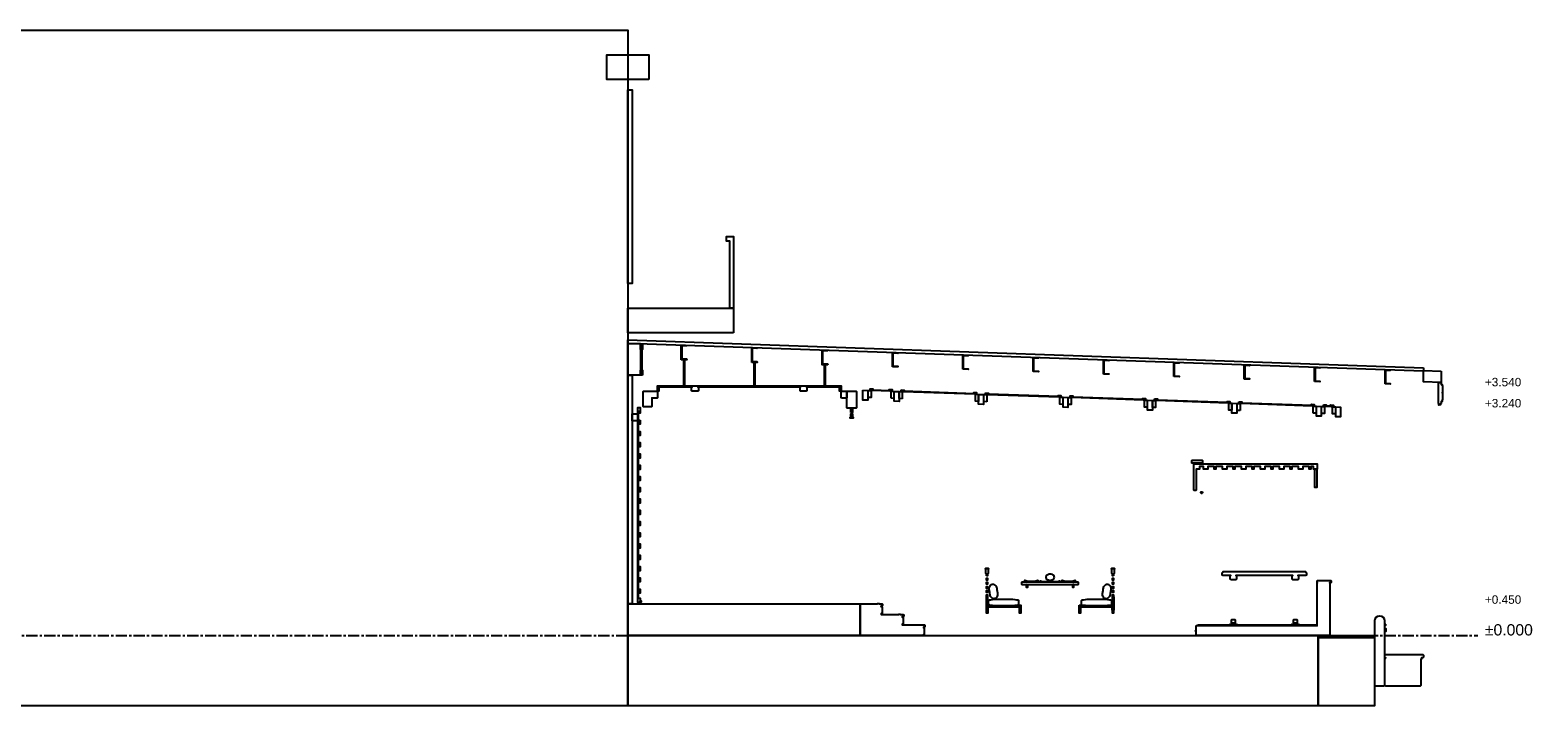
# Model space of a CAD drawing. Header units: millimetres. Extents: x -2320 to 44673, y -183000 to 30400.
# Tile 11 of 33: x 21906 to 43332, y -87000 to -77400. Entities that reach past the tile are written whole.
import ezdxf

# ---------------------------------------------------------------- set-up
doc = ezdxf.new("R2010")
doc.units = ezdxf.units.MM
doc.header["$LTSCALE"] = 50
doc.linetypes.add('CENTER', pattern=[5.08, 3.175, -0.635, 0.635, -0.635])
for name, color, linetype in [('A-BLDG', 8, 'Continuous'), ('A-DIMS', 1, 'Continuous'), ('A-SECT', 7, 'Continuous'), ('S-GRID', 8, 'CENTER')]:
    doc.layers.add(name, color=color, linetype=linetype)
doc.styles.add('VN', font='arial.ttf')

msp = doc.modelspace()

# ---------------------------------------------------------------- linework, layer by layer
at = {"layer": 'A-BLDG'}
for points in [[(30400, -87000), (0, -87000), (0, -77400), (30400, -77400)], [(30700, -78100), (30100, -78100), (30100, -77750), (30700, -77750)], [(30400, -81000), (30400, -78250), (30460, -78250), (30460, -81000)], [(31850, -81350), (31850, -80400), (31800, -80400), (31800, -80330), (31900, -80330), (31900, -80350), (31900, -80400), (31900, -81350)], [(31900, -81700), (30400, -81700), (30400, -81350), (31900, -81350)], [(30610, -82300), (30580, -82300), (30580, -82230), (30584, -82230), (30584, -81935), (30580, -81935), (30580, -81865), (30610, -81865), (30610, -81935), (30601, -81935), (30601, -82230), (30610, -82230)], [(30460, -85550), (30400, -85550), (30400, -82300), (30460, -82300)], [(30540, -82850), (30540, -82950), (30460, -82950), (30460, -82850)]]:
    msp.add_lwpolyline(points, close=True, dxfattribs=at)
at = {"layer": 'A-SECT'}
for points in [[(41708.7, -82195.8), (41708.7, -82245.8), (30400, -81850), (30400, -81800)], [(30580, -81850), (30580, -82300), (30400, -82300), (30400, -81850)], [(31160, -81884.6), (31160, -81876.6), (31235, -81879.2), (31235, -81887.2), (31166, -81884.8), (31166, -82068.8), (31160, -82068.6)], [(32160, -81919.6), (32160, -81911.6), (32235, -81914.2), (32235, -81922.2), (32166, -81919.8), (32166, -82103.8), (32160, -82103.6)], [(33160, -81954.6), (33160, -81946.6), (33235, -81949.2), (33235, -81957.2), (33166, -81954.8), (33166, -82138.8), (33160, -82138.6)], [(34160, -81989.6), (34160, -81981.6), (34235, -81984.2), (34235, -81992.2), (34166, -81989.8), (34166, -82173.8), (34160, -82173.6)], [(35160, -82024.6), (35160, -82016.6), (35235, -82019.2), (35235, -82027.2), (35166, -82024.8), (35166, -82208.8), (35160, -82208.6)], [(36160, -82059.6), (36160, -82051.6), (36235, -82054.2), (36235, -82062.2), (36166, -82059.8), (36166, -82243.8), (36160, -82243.6)], [(31160, -82076.6), (31160, -82068.6), (31235, -82071.2), (31235, -82079.2)], [(31160, -82086), (31160, -82078), (31240, -82078), (31240, -82086)], [(31205, -82086), (31205, -82455), (31195, -82455), (31195, -82086)], [(32160, -82111.6), (32160, -82103.6), (32235, -82106.2), (32235, -82114.2)], [(32160, -82121), (32160, -82113), (32240, -82113), (32240, -82121)], [(32205, -82121), (32205, -82455), (32195, -82455), (32195, -82121)], [(33160, -82146.6), (33160, -82138.6), (33235, -82141.2), (33235, -82149.2)], [(33240, -82156), (33160, -82156), (33160, -82148), (33240, -82148)], [(33205, -82156), (33205, -82455), (33195, -82455), (33195, -82156)], [(34160, -82181.6), (34160, -82173.6), (34235, -82176.2), (34235, -82184.2)], [(35160, -82216.6), (35160, -82208.6), (35235, -82211.2), (35235, -82219.2)], [(36160, -82251.6), (36160, -82243.6), (36235, -82246.2), (36235, -82254.2)], [(37160, -82094.6), (37160, -82086.6), (37235, -82089.2), (37235, -82097.2), (37166, -82094.8), (37166, -82278.8), (37160, -82278.6)], [(38160, -82129.6), (38160, -82121.6), (38235, -82124.2), (38235, -82132.2), (38166, -82129.8), (38166, -82313.8), (38160, -82313.6)], [(39160, -82164.6), (39160, -82156.6), (39235, -82159.2), (39235, -82167.2), (39166, -82164.8), (39166, -82348.8), (39160, -82348.6)], [(40160, -82199.6), (40160, -82191.6), (40235, -82194.2), (40235, -82202.2), (40166, -82199.8), (40166, -82383.8), (40160, -82383.6)], [(41160, -82234.6), (41160, -82226.6), (41235, -82229.2), (41235, -82237.2), (41166, -82234.8), (41166, -82418.8), (41160, -82418.6)], [(41958.8, -82244.6), (41958.8, -82404.6), (41708.8, -82395.8), (41708.8, -82235.8)], [(30820, -82470), (30820, -82455), (33430, -82455), (33430, -82470), (33430, -82530), (33410, -82530), (33410, -82470), (32937.2, -82470), (32945, -82474), (32945, -82526), (32937.2, -82530), (32855.7, -82530), (32847.9, -82526), (32847.9, -82474), (32855.7, -82470), (31394.3, -82470), (31402.1, -82474), (31402.1, -82526), (31394.3, -82530), (31312.8, -82530), (31305, -82526), (31305, -82474), (31312.8, -82470), (30840, -82470), (30840, -82530), (30820, -82530)], [(37160, -82286.6), (37160, -82278.6), (37235, -82281.2), (37235, -82289.2)], [(38160, -82321.6), (38160, -82313.6), (38235, -82316.2), (38235, -82324.2)], [(39160, -82356.6), (39160, -82348.6), (39235, -82351.2), (39235, -82359.2)], [(40160, -82391.6), (40160, -82383.6), (40235, -82386.2), (40235, -82394.2)], [(41160, -82426.6), (41160, -82418.6), (41235, -82421.2), (41235, -82429.2)], [(41923.9, -82704.7), (41921.8, -82704.7), (41918.8, -82701.7), (41918.8, -82409.7), (41921.8, -82406.7), (41956, -82406.7), (41959, -82409.7), (41959, -82434.7), (41971.1, -82434.8), (41971.1, -82450.8), (41973.1, -82448.8), (41977.1, -82448.8), (41979.1, -82450.8), (41979.1, -82546.8), (41977.1, -82548.8), (41973.1, -82548.8), (41971.1, -82546.8), (41971.1, -82554.8), (41973.1, -82552.8), (41977.1, -82552.8), (41979.1, -82554.8), (41979.1, -82650.8), (41977.1, -82652.8), (41973.1, -82652.8), (41971.1, -82650.8), (41971.1, -82674.8), (41959, -82674.7), (41959, -82701.7), (41956, -82704.7), (41949, -82704.7), (41949, -82725), (41923.9, -82726.4)], [(30620, -82746), (30620, -82534), (30624, -82530), (30736, -82530), (30740, -82534), (30744, -82530), (30816, -82530), (30820, -82534), (30820, -82626), (30816, -82630), (30744, -82630), (30740, -82626), (30740, -82746), (30736, -82750), (30624, -82750)], [(33434, -82630), (33430, -82626), (33430, -82534), (33434, -82530), (33506, -82530), (33510, -82534), (33510, -82626), (33506, -82630)], [(33650, -82536), (33650, -82764), (33644, -82770), (33516, -82770), (33510, -82764), (33510, -82536), (33516, -82530), (33644, -82530)], [(33740, -82516.9), (33810, -82519.4), (33810, -82659.3), (33740, -82656.9)], [(33815, -82619.5), (33815, -82519.5), (33857, -82521), (33857, -82621)], [(33842, -82508.5), (33842, -82496.5), (33882, -82497.9), (33882, -82509.9), (34125, -82518.4), (34125, -82530.4), (33872, -82521.5), (33872, -82509.6)], [(34155, -82519.4), (34115, -82518), (34115, -82506), (34155, -82507.4)], [(34140, -82630.9), (34140, -82530.9), (34182, -82532.4), (34182, -82632.4)], [(34185, -82532.5), (34255, -82534.9), (34255, -82674.9), (34185, -82672.5)], [(34300, -82636.5), (34258, -82635), (34258, -82535), (34300, -82536.5)], [(34285, -82512), (34325, -82513.4), (34325, -82525.4), (35325, -82560.4), (35325, -82572.4), (34315, -82537), (34315, -82525.1), (34285, -82524)], [(35355, -82561.4), (35315, -82560), (35315, -82548), (35355, -82549.4)], [(35382, -82674.4), (35340, -82672.9), (35340, -82572.9), (35382, -82574.4)], [(35385, -82574.5), (35455, -82576.9), (35455, -82716.9), (35385, -82714.5)], [(35500, -82678.5), (35458, -82677), (35458, -82577), (35500, -82578.5)], [(35485, -82554), (35525, -82555.4), (35525, -82567.4), (36525, -82602.4), (36525, -82614.4), (35515, -82579), (35515, -82567.1), (35485, -82566)], [(36515, -82602), (36515, -82590), (36555, -82591.4), (36555, -82603.4)], [(36582, -82716.4), (36540, -82714.9), (36540, -82614.9), (36582, -82616.4)], [(36585, -82616.5), (36655, -82618.9), (36655, -82758.9), (36585, -82756.5)], [(36658, -82719), (36658, -82619), (36700, -82620.5), (36700, -82720.5)], [(36685, -82608), (36685, -82596), (36725, -82597.4), (36725, -82609.4), (37725, -82644.4), (37725, -82656.4), (36715, -82621), (36715, -82609.1)], [(37755, -82645.4), (37715, -82644), (37715, -82632), (37755, -82633.4)], [(37782, -82758.4), (37740, -82756.9), (37740, -82656.9), (37782, -82658.4)], [(37785, -82658.5), (37855, -82660.9), (37855, -82800.9), (37785, -82798.5)], [(37858, -82761), (37858, -82661), (37900, -82662.5), (37900, -82762.5)], [(37885, -82638), (37925, -82639.4), (37925, -82651.4), (38925, -82686.4), (38925, -82698.4), (37915, -82663), (37915, -82651.1), (37885, -82650)], [(38915, -82686), (38915, -82674), (38955, -82675.4), (38955, -82687.4)], [(38982, -82800.4), (38940, -82798.9), (38940, -82698.9), (38982, -82700.4)], [(38985, -82700.5), (39055, -82702.9), (39055, -82842.9), (38985, -82840.5)], [(39085, -82680), (39125, -82681.4), (39125, -82693.4), (40125, -82728.4), (40125, -82740.4), (39115, -82705), (39115, -82693.1), (39085, -82692)], [(30575, -82940.1), (30575, -82943.6), (30575, -82959.9), (30545, -82959.9), (30545, -82963), (30575, -82963), (30575, -82963.3), (30575, -82977), (30545, -82977), (30545, -82980.1), (30575, -82980.1), (30575, -82996.4), (30575, -82999.9), (30545, -82999.9), (30545, -83100.1), (30575, -83100.1), (30575, -83103.6), (30575, -83119.9), (30545, -83119.9), (30545, -83123), (30575, -83123), (30575, -83123.3), (30575, -83137), (30545, -83137), (30545, -83140.1), (30575, -83140.1), (30575, -83156.4), (30575, -83159.9), (30545, -83159.9), (30545, -83260.1), (30575, -83260.1), (30575, -83263.6), (30575, -83279.9), (30545, -83279.9), (30545, -83283), (30575, -83283), (30575, -83296.7), (30575, -83297), (30545, -83297), (30545, -83300.1), (30575, -83300.1), (30575, -83316.4), (30575, -83319.9), (30545, -83319.9), (30545, -83420.1), (30575, -83420.1), (30575, -83423.6), (30575, -83439.9), (30545, -83439.9), (30545, -83443), (30575, -83443), (30575, -83456.7), (30575, -83457), (30545, -83457), (30545, -83460.1), (30575, -83460.1), (30575, -83476.4), (30575, -83479.9), (30545, -83479.9), (30545, -83580.1), (30575, -83580.1), (30575, -83583.6), (30575, -83599.9), (30545, -83599.9), (30545, -83603), (30575, -83603), (30575, -83603.3), (30575, -83617), (30545, -83617), (30545, -83620.1), (30575, -83620.1), (30575, -83636.4), (30575, -83639.9), (30545, -83639.9), (30545, -83740.1), (30575, -83740.1), (30575, -83743.6), (30575, -83759.9), (30545, -83759.9), (30545, -83763), (30575, -83763), (30575, -83776.7), (30575, -83777), (30545, -83777), (30545, -83780.1), (30575, -83780.1), (30575, -83796.4), (30575, -83799.9), (30545, -83799.9), (30545, -83900.1), (30575, -83900.1), (30575, -83903.6), (30575, -83919.9), (30545, -83919.9), (30545, -83923), (30575, -83923), (30575, -83936.7), (30575, -83937), (30545, -83937), (30545, -83940.1), (30575, -83940.1), (30575, -83956.4), (30575, -83959.9), (30545, -83959.9), (30545, -84060.1), (30575, -84060.1), (30575, -84063.6), (30575, -84079.9), (30545, -84079.9), (30545, -84083), (30575, -84083), (30575, -84083.3), (30575, -84097), (30545, -84097), (30545, -84100.1), (30575, -84100.1), (30575, -84116.4), (30575, -84119.9), (30545, -84119.9), (30545, -84220.1), (30575, -84220.1), (30575, -84223.6), (30575, -84239.9), (30545, -84239.9), (30545, -84243), (30575, -84243), (30575, -84243.3), (30575, -84257), (30545, -84257), (30545, -84260.1), (30575, -84260.1), (30575, -84276.4), (30575, -84279.9), (30545, -84279.9), (30545, -84380.1), (30575, -84380.1), (30575, -84383.6), (30575, -84399.9), (30545, -84399.9), (30545, -84403), (30575, -84403), (30575, -84403.3), (30575, -84417), (30545, -84417), (30545, -84420.1), (30575, -84420.1), (30575, -84436.4), (30575, -84439.9), (30545, -84439.9), (30545, -84540.1), (30575, -84540.1), (30575, -84558.7), (30575, -84559.9), (30545, -84559.9), (30545, -84563), (30575, -84563), (30575, -84576.7), (30575, -84577), (30545, -84577), (30545, -84580.1), (30575, -84580.1), (30575, -84581.3), (30575, -84599.9), (30545, -84599.9), (30545, -84700.1), (30575, -84700.1), (30575, -84703.6), (30575, -84719.9), (30545, -84719.9), (30545, -84723), (30575, -84723), (30575, -84736.7), (30575, -84737), (30545, -84737), (30545, -84740.1), (30575, -84740.1), (30575, -84756.4), (30575, -84759.9), (30545, -84759.9), (30545, -84860.1), (30575, -84860.1), (30575, -84878.7), (30575, -84879.9), (30545, -84879.9), (30545, -84883), (30575, -84883), (30575, -84883.3), (30575, -84897), (30545, -84897), (30545, -84900.1), (30575, -84900.1), (30575, -84901.3), (30575, -84919.9), (30545, -84919.9), (30545, -85020.1), (30575, -85020.1), (30575, -85023.6), (30575, -85039.9), (30545, -85039.9), (30545, -85043), (30575, -85043), (30575, -85043.3), (30575, -85057), (30545, -85057), (30545, -85060.1), (30575, -85060.1), (30575, -85061.3), (30575, -85079.9), (30545, -85079.9), (30545, -85180.1), (30575, -85180.1), (30575, -85183.6), (30575, -85199.9), (30545, -85199.9), (30545, -85203), (30575, -85203), (30575, -85203.3), (30575, -85217), (30545, -85217), (30545, -85220.1), (30575, -85220.1), (30575, -85236.4), (30575, -85239.9), (30545, -85239.9), (30545, -85340.1), (30575, -85340.1), (30575, -85358.7), (30575, -85359.9), (30545, -85359.9), (30545, -85363), (30575, -85363), (30575, -85363.3), (30575, -85377), (30545, -85377), (30545, -85380.1), (30575, -85380.1), (30575, -85396.4), (30575, -85399.9), (30545, -85399.9), (30545, -85470), (30575, -85470), (30575, -85471), (30575, -85472.1), (30575, -85475.1), (30575, -85476.3), (30575, -85477.6), (30575, -85478.8), (30575, -85481.1), (30575, -85481.8), (30575, -85530), (30545, -85530), (30540, -85530), (30540, -82760), (30545, -82760), (30575, -82760), (30575, -82807.5), (30575, -82809.6), (30575, -82817), (30575, -82820), (30545, -82820), (30545, -82820.1), (30575, -82820.1), (30575, -82839.9), (30545, -82839.9), (30545, -82940.1)], [(33560, -82900.8), (33567.5, -82900.8), (33567.5, -82851.6), (33592.5, -82851.6), (33592.5, -82900.8), (33600, -82900.8), (33600, -82912.9), (33600, -82913.1), (33592.5, -82913.1), (33567.5, -82913.1), (33560, -82913.1), (33560, -82912.9)], [(33567.5, -82830), (33567.5, -82827.6), (33567.5, -82824), (33567.5, -82819.1), (33567.5, -82770), (33592.5, -82770), (33592.5, -82819.1), (33592.5, -82824), (33592.5, -82827.6), (33592.5, -82830)], [(39100, -82804.5), (39058, -82803), (39058, -82703), (39100, -82704.5)], [(40115, -82728), (40115, -82716), (40155, -82717.4), (40155, -82729.4)], [(40140, -82840.9), (40140, -82740.9), (40182, -82742.4), (40182, -82842.4)], [(40185, -82742.5), (40255, -82744.9), (40255, -82884.9), (40185, -82882.5)], [(40258, -82845), (40258, -82745), (40300, -82746.5), (40300, -82846.5)], [(40285, -82722), (40325, -82723.4), (40325, -82735.4), (40396.9, -82737.9), (40396.9, -82749.9), (40315, -82747), (40315, -82735.1), (40285, -82734)], [(40386.9, -82737.5), (40386.9, -82725.5), (40427.1, -82726.9), (40427.1, -82738.9)], [(40454.2, -82851.9), (40412, -82850.4), (40412, -82750.4), (40454.2, -82751.9)], [(40459.2, -82752.1), (40529.5, -82754.5), (40529.5, -82894.5), (40459.2, -82892.1)], [(38565.1, -83514), (38565.1, -83550), (38561.1, -83554), (38419.1, -83554), (38415.1, -83550), (38415.1, -83514), (38419.1, -83510), (38561.1, -83510)], [(38518.9, -83635), (38517.9, -83635), (38516.9, -83635), (38515.9, -83635), (38514.7, -83635), (38510, -83635), (38475.1, -83635), (38475.1, -83936), (38471.1, -83940), (38449.1, -83940), (38445.1, -83936), (38445.1, -83564), (38449.1, -83560), (38471.1, -83560), (38475.1, -83564), (38475.1, -83560), (40195.1, -83560), (40195.1, -83600), (40195.1, -83635), (40160.2, -83635), (40155.5, -83635), (40154.3, -83635), (40153.3, -83635), (40152.3, -83635), (40151.3, -83635), (40149.8, -83635), (40145.1, -83635), (40145.1, -83600), (40106.1, -83600), (40106.1, -83635), (40096.6, -83635), (40084.1, -83635), (40084.1, -83600), (39990.7, -83600), (39990.7, -83635), (39960.7, -83635), (39959.5, -83635), (39933.3, -83635), (39929.5, -83635), (39929.5, -83600), (39836.1, -83600), (39836.1, -83635), (39826.6, -83635), (39814.1, -83635), (39814.1, -83600), (39720.7, -83600), (39720.7, -83635), (39690.7, -83635), (39690.1, -83635), (39689.5, -83635), (39663.3, -83635), (39659.5, -83635), (39659.5, -83600), (39566.1, -83600), (39566.1, -83635), (39553.6, -83635), (39544.1, -83635), (39544.1, -83600), (39450.7, -83600), (39450.7, -83635), (39420.7, -83635), (39419.5, -83635), (39389.5, -83635), (39389.5, -83600), (39296.1, -83600), (39296.1, -83635), (39283.6, -83635), (39274.1, -83635), (39274.1, -83600), (39180.7, -83600), (39180.7, -83635), (39150.7, -83635), (39149.5, -83635), (39119.5, -83635), (39119.5, -83600), (39026.1, -83600), (39026.1, -83635), (39016.6, -83635), (39004.1, -83635), (39004.1, -83600), (38910.7, -83600), (38910.7, -83635), (38906.9, -83635), (38880.7, -83635), (38879.5, -83635), (38853.3, -83635), (38849.5, -83635), (38849.5, -83600), (38756.1, -83600), (38756.1, -83635), (38743.6, -83635), (38734.1, -83635), (38734.1, -83600), (38640.7, -83600), (38640.7, -83635), (38610.7, -83635), (38609.5, -83635), (38579.5, -83635), (38579.5, -83600), (38525.1, -83600), (38525.1, -83635), (38520.4, -83635)], [(40190.1, -83635), (40190.1, -83900), (40164, -83900), (40164, -83635)], [(38558.2, -83958.4), (38563.6, -83961.5), (38566.7, -83966.9), (38566.7, -83973.1), (38563.6, -83978.5), (38558.2, -83981.6), (38552, -83981.6), (38546.6, -83978.5), (38543.5, -83973.1), (38543.5, -83966.9), (38546.6, -83961.5), (38552, -83958.4)], [(35496, -85153.6), (35496, -85152.2), (35496, -85147.3), (35496, -85142.5), (35496, -85125), (35492, -85125), (35488, -85121), (35488, -85064), (35492, -85060), (35488, -85060), (35484, -85056), (35484, -85049), (35488, -85045), (35522, -85045), (35526, -85049), (35526, -85056), (35522, -85060), (35518, -85060), (35522, -85064), (35522, -85121), (35518, -85125), (35512, -85125), (35512, -85142.5), (35512, -85147.3), (35512, -85152.2), (35512, -85153.6)], [(37304, -85153.6), (37288, -85153.6), (37288, -85152.2), (37288, -85148.9), (37288, -85147.3), (37288, -85142.5), (37288, -85125), (37282, -85125), (37278, -85121), (37278, -85064), (37282, -85060), (37278, -85060), (37274, -85056), (37274, -85049), (37278, -85045), (37312, -85045), (37316, -85049), (37316, -85056), (37312, -85060), (37308, -85060), (37312, -85064), (37312, -85121), (37308, -85125), (37304, -85125), (37304, -85142.5), (37304, -85147.3), (37304, -85148.9), (37304, -85152.2)], [(35496, -85202.9), (35496, -85193.9), (35496, -85185.2), (35496, -85183.8), (35512, -85183.8), (35512, -85185.2), (35512, -85193.9), (35512, -85202.9), (35512, -85211.6), (35512, -85213), (35496, -85213), (35496, -85211.6)], [(35496, -85262.3), (35496, -85253.3), (35496, -85244.6), (35496, -85243.2), (35512, -85243.2), (35512, -85244.6), (35512, -85253.3), (35512, -85262.3), (35512, -85271), (35512, -85272.4), (35496, -85272.4), (35496, -85271)], [(35604.9, -85477.8), (35602.1, -85477.9), (35600, -85478), (35599.3, -85478), (35596.5, -85477.9), (35593.6, -85477.8), (35590.3, -85477.1), (35584.2, -85473.8), (35573.7, -85466.2), (35562.6, -85455.7), (35555, -85444.3), (35550.4, -85432.3), (35547.5, -85420.1), (35545.6, -85407.7), (35544.3, -85395.3), (35542.8, -85382.9), (35540.6, -85370.6), (35538.2, -85358.3), (35536.2, -85346), (35535.4, -85333.4), (35536.3, -85320.7), (35540.2, -85307.4), (35547.7, -85294.2), (35555.4, -85283.8), (35560.4, -85278.9), (35563.3, -85277.2), (35566, -85276.2), (35568.7, -85275.3), (35569.3, -85275.2), (35571.4, -85274.6), (35574.1, -85273.9), (35576.8, -85273.3), (35579, -85272.9), (35580.6, -85272.2), (35581.2, -85272.6), (35582.3, -85272.5), (35585.1, -85272.2), (35587.9, -85272.1), (35590, -85272), (35590.7, -85272), (35593.5, -85272.1), (35596.4, -85272.2), (35599.7, -85272.9), (35605.8, -85276.2), (35616.3, -85283.8), (35627.4, -85294.3), (35635, -85305.7), (35639.6, -85317.7), (35642.5, -85329.9), (35644.4, -85342.3), (35645.7, -85354.7), (35647.2, -85367.1), (35649.4, -85379.4), (35651.8, -85391.7), (35653.8, -85404), (35654.6, -85416.6), (35653.7, -85429.3), (35649.8, -85442.6), (35642.3, -85455.8), (35634.6, -85466.2), (35629.6, -85471.1), (35626.7, -85472.8), (35624, -85473.8), (35621.3, -85474.7), (35620.7, -85474.8), (35618.6, -85475.4), (35615.9, -85476.1), (35613.2, -85476.7), (35611, -85477.1), (35609.4, -85477.8), (35608.8, -85477.4), (35607.7, -85477.5)], [(36070, -85274), (36064, -85280), (36006, -85280), (36000, -85274), (36000, -85246), (36006, -85240), (36064, -85240), (36070, -85246), (36070, -85240), (36730, -85240), (36730, -85246), (36736, -85240), (36794, -85240), (36800, -85246), (36800, -85274), (36794, -85280), (36736, -85280), (36730, -85274), (36730, -85280), (36733.5, -85280), (36733.5, -85316.5), (36721.5, -85316.5), (36721.5, -85280), (36078.5, -85280), (36078.5, -85316.5), (36066.5, -85316.5), (36066.5, -85280), (36070, -85280)], [(36174.9, -85227.1), (36197.7, -85222.8), (36227.5, -85216), (36232.7, -85218), (36222.4, -85228), (36197.7, -85234.2), (36174.9, -85239), (36168.4, -85240), (36159.1, -85240), (36146.4, -85240), (36135, -85240), (36123.6, -85240), (36110.9, -85240), (36101.6, -85240), (36095.1, -85239), (36072.3, -85234.2), (36047.6, -85228), (36037.3, -85218), (36042.5, -85216), (36072.3, -85222.8), (36095.1, -85227.1), (36101.6, -85228), (36110.9, -85228), (36123.6, -85228), (36135, -85228), (36146.4, -85228), (36159.1, -85228), (36168.4, -85228)], [(36270, -85240), (36270, -85237), (36275.7, -85237), (36261.8, -85225), (36265.9, -85223), (36278.6, -85233), (36286.6, -85233), (36345, -85233), (36365.4, -85233), (36376.2, -85233), (36383.2, -85233), (36388.5, -85233), (36392.7, -85233), (36396.5, -85233), (36400, -85233), (36403.5, -85233), (36407.3, -85233), (36411.5, -85233), (36416.8, -85233), (36423.8, -85233), (36434.6, -85233), (36455, -85233), (36513.4, -85233), (36521.4, -85233), (36534.1, -85223), (36538.2, -85225), (36524.3, -85237), (36530, -85237), (36530, -85240)], [(36456.8, -85175), (36445.6, -85203), (36439.9, -85207.4), (36424.1, -85216.6), (36411.4, -85221.2), (36400, -85222.6), (36388.6, -85221.2), (36375.9, -85216.6), (36360.1, -85207.4), (36354.4, -85203), (36343.2, -85175), (36351.6, -85145), (36360.1, -85139), (36375.9, -85130.5), (36388.6, -85126.3), (36400, -85125), (36411.4, -85126.3), (36424.1, -85130.5), (36439.9, -85139), (36448.4, -85145)], [(36727.7, -85222.8), (36757.5, -85216), (36762.7, -85218), (36752.3, -85228), (36727.7, -85234.2), (36704.9, -85239), (36698.4, -85240), (36689.1, -85240), (36676.4, -85240), (36665, -85240), (36653.6, -85240), (36640.9, -85240), (36631.6, -85240), (36625.1, -85239), (36602.3, -85234.2), (36577.6, -85228), (36567.3, -85218), (36572.5, -85216), (36602.3, -85222.8), (36625.1, -85227.1), (36631.6, -85228), (36640.9, -85228), (36653.6, -85228), (36665, -85228), (36676.4, -85228), (36689.1, -85228), (36698.4, -85228), (36704.9, -85227.1)], [(37184.1, -85476.1), (37181.4, -85475.4), (37179.3, -85474.8), (37178.7, -85474.7), (37176, -85473.8), (37173.3, -85472.8), (37170.4, -85471.1), (37165.4, -85466.2), (37157.7, -85455.8), (37150.2, -85442.6), (37146.3, -85429.3), (37145.4, -85416.6), (37146.2, -85404), (37148.2, -85391.7), (37150.6, -85379.4), (37152.8, -85367.1), (37154.3, -85354.7), (37155.6, -85342.3), (37157.5, -85329.9), (37160.4, -85317.7), (37165, -85305.7), (37172.6, -85294.3), (37183.7, -85283.8), (37194.2, -85276.2), (37200.3, -85272.9), (37203.6, -85272.2), (37206.5, -85272.1), (37209.3, -85272), (37210, -85272), (37212.1, -85272.1), (37214.9, -85272.2), (37217.7, -85272.5), (37218.8, -85272.6), (37219.4, -85272.2), (37221, -85272.9), (37223.2, -85273.3), (37225.9, -85273.9), (37228.6, -85274.6), (37230.7, -85275.2), (37231.3, -85275.3), (37234, -85276.2), (37236.7, -85277.2), (37239.6, -85278.9), (37244.6, -85283.8), (37252.3, -85294.2), (37259.8, -85307.4), (37263.7, -85320.7), (37264.6, -85333.4), (37263.8, -85346), (37261.8, -85358.3), (37259.4, -85370.6), (37257.2, -85382.9), (37255.7, -85395.3), (37254.4, -85407.7), (37252.5, -85420.1), (37249.6, -85432.3), (37245, -85444.3), (37237.4, -85455.7), (37226.3, -85466.2), (37215.8, -85473.8), (37209.7, -85477.1), (37206.4, -85477.8), (37203.5, -85477.9), (37200.7, -85478), (37200, -85478), (37197.9, -85477.9), (37195.1, -85477.8), (37192.3, -85477.5), (37191.2, -85477.4), (37190.6, -85477.8), (37189, -85477.1), (37186.8, -85476.7)], [(37304, -85193.9), (37304, -85202.9), (37304, -85211.6), (37304, -85213), (37288, -85213), (37288, -85211.6), (37288, -85202.9), (37288, -85193.9), (37288, -85185.2), (37288, -85183.8), (37304, -85183.8), (37304, -85185.2)], [(37304, -85253.3), (37304, -85262.3), (37304, -85271), (37304, -85272.4), (37288, -85272.4), (37288, -85271), (37288, -85262.3), (37288, -85253.3), (37288, -85244.6), (37288, -85243.2), (37304, -85243.2), (37304, -85244.6)], [(38469.1, -85940), (38467.1, -85938), (38467.1, -85932), (38469.1, -85930), (38473.1, -85930), (38475.1, -85932), (38475.1, -85864), (38479.1, -85860), (40191.1, -85860), (40195.1, -85864), (40195.1, -85254), (40199.1, -85250), (40195.1, -85246), (40195.1, -85224), (40199.1, -85220), (40391.1, -85220), (40395.1, -85224), (40395.1, -85246), (40391.1, -85250), (40371.1, -85250), (40375.1, -85254), (40375.1, -85996), (40371.1, -86000), (40199.1, -86000), (40195.1, -85996), (40191.1, -86000), (38479.1, -86000), (38475.1, -85996), (38475.1, -85938), (38473.1, -85940)], [(38968.1, -85210), (38960.1, -85202), (38960.1, -85158), (38968.1, -85150), (38853.1, -85150), (38845.1, -85142), (38845.1, -85108), (38853.1, -85100), (38859.1, -85100), (38855.1, -85096), (38859.1, -85092), (40031.1, -85092), (40035.1, -85096), (40031.1, -85100), (40037.1, -85100), (40045.1, -85108), (40045.1, -85142), (40037.1, -85150), (39922.1, -85150), (39930.1, -85158), (39930.1, -85202), (39922.1, -85210), (39848.1, -85210), (39840.1, -85202), (39840.1, -85158), (39848.1, -85150), (39042.1, -85150), (39050.1, -85158), (39050.1, -85202), (39042.1, -85210)], [(35495, -85637), (35495, -85573), (35493, -85570), (35495, -85567), (35495, -85453), (35493, -85450), (35496, -85450), (35496, -85432.5), (35496, -85427.7), (35496, -85426.1), (35496, -85422.8), (35496, -85421.4), (35512, -85421.4), (35512, -85422.8), (35512, -85426.1), (35512, -85427.7), (35512, -85432.5), (35512, -85450), (35515, -85450), (35513, -85453), (35513, -85567), (35515, -85570), (35517, -85570), (35515, -85573), (35515, -85637), (35517, -85640), (35514, -85640), (35514, -85683.4), (35496, -85683.4), (35496, -85640), (35493, -85640)], [(35496, -85330.4), (35496, -85321.7), (35496, -85312.7), (35496, -85304), (35496, -85302.6), (35512, -85302.6), (35512, -85304), (35512, -85312.7), (35512, -85321.7), (35512, -85330.4), (35512, -85331.8), (35496, -85331.8)], [(35496, -85381.1), (35496, -85372.1), (35496, -85363.4), (35496, -85362), (35512, -85362), (35512, -85363.4), (35512, -85372.1), (35512, -85381.1), (35512, -85389.8), (35512, -85391.2), (35496, -85391.2), (35496, -85389.8)], [(35527.1, -85530.4), (35527.2, -85527.5), (35527.3, -85523), (35527.5, -85518.6), (35527.9, -85514.1), (35528.3, -85509.6), (35528.8, -85505.1), (35530.4, -85500.6), (35538.5, -85496.2), (35557.3, -85491.9), (35582.5, -85488.4), (35608.8, -85486.3), (35635, -85485.3), (35661.3, -85484.8), (35687.5, -85484.6), (35713.8, -85484.6), (35740, -85484.6), (35766.3, -85484.6), (35792.5, -85484.6), (35818.8, -85484.8), (35845, -85485.3), (35871.3, -85486.3), (35897.5, -85488.4), (35922.7, -85491.9), (35941.5, -85496.2), (35949.6, -85500.6), (35951.2, -85505.1), (35951.7, -85509.6), (35952.1, -85514.1), (35952.5, -85518.6), (35952.7, -85523), (35952.8, -85527.5), (35952.9, -85531.7), (35953.3, -85533.2), (35952.9, -85533.6), (35952.8, -85536.5), (35952.7, -85541), (35952.5, -85545.4), (35952.1, -85549.9), (35951.7, -85554.4), (35951.2, -85558.9), (35949.6, -85563.4), (35941.5, -85567.8), (35922.7, -85572.1), (35897.5, -85575.6), (35871.3, -85577.7), (35845, -85578.7), (35818.8, -85579.2), (35792.5, -85579.4), (35766.3, -85579.4), (35740, -85579.4), (35713.8, -85579.4), (35687.5, -85579.4), (35661.3, -85579.2), (35635, -85578.7), (35608.8, -85577.7), (35582.5, -85575.6), (35557.3, -85572.1), (35538.5, -85567.8), (35530.4, -85563.4), (35528.8, -85558.9), (35528.3, -85554.4), (35527.9, -85549.9), (35527.5, -85545.4), (35527.3, -85541), (35527.2, -85536.5), (35527.1, -85532.3), (35526.7, -85530.8)], [(36847.5, -85518.6), (36847.9, -85514.1), (36848.3, -85509.6), (36848.8, -85505.1), (36850.4, -85500.6), (36858.5, -85496.2), (36877.3, -85491.9), (36902.5, -85488.4), (36928.7, -85486.3), (36955, -85485.3), (36981.2, -85484.8), (37007.5, -85484.6), (37033.7, -85484.6), (37060, -85484.6), (37086.2, -85484.6), (37112.5, -85484.6), (37138.7, -85484.8), (37165, -85485.3), (37191.2, -85486.3), (37217.5, -85488.4), (37242.7, -85491.9), (37261.5, -85496.2), (37269.6, -85500.6), (37271.2, -85505.1), (37271.7, -85509.6), (37272.1, -85514.1), (37272.5, -85518.6), (37272.7, -85523), (37272.8, -85527.5), (37272.9, -85530.4), (37273.3, -85530.8), (37272.9, -85532.3), (37272.8, -85536.5), (37272.7, -85541), (37272.5, -85545.4), (37272.1, -85549.9), (37271.7, -85554.4), (37271.2, -85558.9), (37269.6, -85563.4), (37261.5, -85567.8), (37242.7, -85572.1), (37217.5, -85575.6), (37191.2, -85577.7), (37165, -85578.7), (37138.7, -85579.2), (37112.5, -85579.4), (37086.2, -85579.4), (37060, -85579.4), (37033.7, -85579.4), (37007.5, -85579.4), (36981.2, -85579.2), (36955, -85578.7), (36928.7, -85577.7), (36902.5, -85575.6), (36877.3, -85572.1), (36858.5, -85567.8), (36850.4, -85563.4), (36848.8, -85558.9), (36848.3, -85554.4), (36847.9, -85549.9), (36847.5, -85545.4), (36847.3, -85541), (36847.2, -85536.5), (36847.1, -85533.6), (36846.7, -85533.2), (36847.1, -85531.7), (36847.2, -85527.5), (36847.3, -85523)], [(37283, -85570), (37285, -85570), (37287, -85567), (37287, -85453), (37285, -85450), (37288, -85450), (37288, -85432.5), (37288, -85427.7), (37288, -85422.8), (37288, -85421.4), (37304, -85421.4), (37304, -85422.8), (37304, -85427.7), (37304, -85432.5), (37304, -85450), (37307, -85450), (37305, -85453), (37305, -85567), (37307, -85570), (37305, -85573), (37305, -85637), (37307, -85640), (37304, -85640), (37304, -85683.4), (37286, -85683.4), (37286, -85640), (37283, -85640), (37285, -85637), (37285, -85573)], [(37304, -85304), (37304, -85312.7), (37304, -85321.7), (37304, -85330.4), (37304, -85331.8), (37288, -85331.8), (37288, -85330.4), (37288, -85321.7), (37288, -85312.7), (37288, -85304), (37288, -85302.6), (37304, -85302.6)], [(37304, -85372.1), (37304, -85381.1), (37304, -85389.8), (37304, -85391.2), (37288, -85391.2), (37288, -85389.8), (37288, -85381.1), (37288, -85372.1), (37288, -85363.4), (37288, -85362), (37304, -85362), (37304, -85363.4)], [(33700, -85552), (33700, -86000), (30400, -86000), (30400, -85552)], [(30576, -85528), (30576, -85510), (30590, -85510), (30590, -85528)], [(33700, -85856), (33700, -85730), (33700, -85724), (33700, -85706), (33700, -85580), (33706, -85580), (33700, -85574), (33700, -85556), (33706, -85550), (33950, -85550), (33950, -85548), (33970, -85548), (33970, -85550), (34014, -85550), (34020, -85556), (34020, -85574), (34014, -85580), (34000, -85580), (34000, -85592), (34002, -85590), (34010, -85590), (34012, -85592), (34012, -85688), (34010, -85690), (34002, -85690), (34000, -85688), (34000, -85700), (34250, -85700), (34250, -85698), (34270, -85698), (34270, -85700), (34314, -85700), (34320, -85706), (34320, -85724), (34314, -85730), (34300, -85730), (34300, -85742), (34302, -85740), (34310, -85740), (34312, -85742), (34312, -85838), (34310, -85840), (34302, -85840), (34300, -85838), (34300, -85850), (34550, -85850), (34550, -85848), (34570, -85848), (34570, -85850), (34614, -85850), (34620, -85856), (34620, -85874), (34614, -85880), (34600, -85880), (34600, -85892), (34602, -85890), (34610, -85890), (34612, -85892), (34612, -85988), (34610, -85990), (34602, -85990), (34600, -85988), (34600, -86000), (34300, -86000), (34000, -86000), (33700, -86000), (33700, -85880), (33700, -85874)], [(35520, -85580), (35960, -85580), (35960, -85600), (35520, -85600)], [(35965, -85637), (35965, -85573), (35963, -85570), (35987, -85570), (35985, -85573), (35985, -85637), (35987, -85640), (35984, -85640), (35984, -85683.4), (35966, -85683.4), (35966, -85640), (35963, -85640)], [(36813, -85570), (36837, -85570), (36835, -85573), (36835, -85637), (36837, -85640), (36834, -85640), (36834, -85683.4), (36816, -85683.4), (36816, -85640), (36813, -85640), (36815, -85637), (36815, -85573)], [(36840, -85580), (37280, -85580), (37280, -85600), (36840, -85600)], [(40175.1, -85850), (40175.1, -85860), (38505.1, -85860), (38505.1, -85850)], [(38955.1, -85840), (38957.1, -85838), (39053.1, -85838), (39055.1, -85840), (39055.1, -85848), (39053.1, -85850), (38957.1, -85850), (38955.1, -85848)], [(38980.1, -85780), (38985.1, -85775), (39025.1, -85775), (39030.1, -85780), (39030.1, -85820), (39025.1, -85825), (38985.1, -85825), (38980.1, -85820)], [(39837.1, -85850), (39835.1, -85848), (39835.1, -85840), (39837.1, -85838), (39933.1, -85838), (39935.1, -85840), (39935.1, -85848), (39933.1, -85850)], [(39860.1, -85780), (39865.1, -85775), (39905.1, -85775), (39910.1, -85780), (39910.1, -85820), (39905.1, -85825), (39865.1, -85825), (39860.1, -85820)], [(41145.7, -86720), (41021.1, -86720), (41013.1, -86712), (41013.1, -85796), (41016.1, -85793), (41015.1, -85788), (41020.3, -85762), (41035.1, -85739.9), (41057.2, -85725.2), (41083.4, -85720), (41109.5, -85725.2), (41131.7, -85739.9), (41146.5, -85762), (41151.7, -85788), (41150.7, -85793), (41153.7, -85796), (41153.7, -86712)], [(41161.8, -85860), (41158.8, -85857), (41158.8, -85843), (41161.8, -85840), (41165.8, -85840), (41168.8, -85843), (41168.8, -85857), (41165.8, -85860)], [(41158.8, -85947.1), (41158.8, -85900), (41170.8, -85900), (41170.8, -85945.1)], [(40208.7, -86001.8), (40208.7, -87000), (30400, -87000), (30400, -86001.8)], [(41008.8, -86000), (41008.8, -86030), (40208.7, -86030), (40208.7, -86000)], [(41008.8, -86030), (41008.8, -87000), (40208.7, -87000), (40208.7, -86030)], [(41168.8, -86720), (41158.8, -86710), (41158.8, -86330), (41168.8, -86320), (41170.8, -86320), (41158.8, -86308), (41158.8, -86282), (41170.8, -86270), (41696.7, -86270), (41708.8, -86282), (41708.8, -86308), (41696.7, -86320), (41678.6, -86320), (41678.6, -86335), (41668.6, -86335), (41668.6, -86710), (41658.5, -86720)]]:
    msp.add_lwpolyline(points, close=True, dxfattribs=at)
at = {"layer": 'S-GRID'}
msp.add_line((-500, -86000), (42479.1, -86000), dxfattribs=at)

# ---------------------------------------------------------------- texts
at = {"layer": 'A-DIMS', "style": 'VN'}
for s, height, p in [('+3.540', 120, (42579.1, -82460)), ('+3.240', 120, (42579.1, -82760)), ('+0.450', 120, (42579.1, -85550)), ('±0.000', 160, (42579.1, -86000))]:
    msp.add_text(s, height=height, dxfattribs=at).set_placement(p)

doc.saveas('drawing.dxf')
